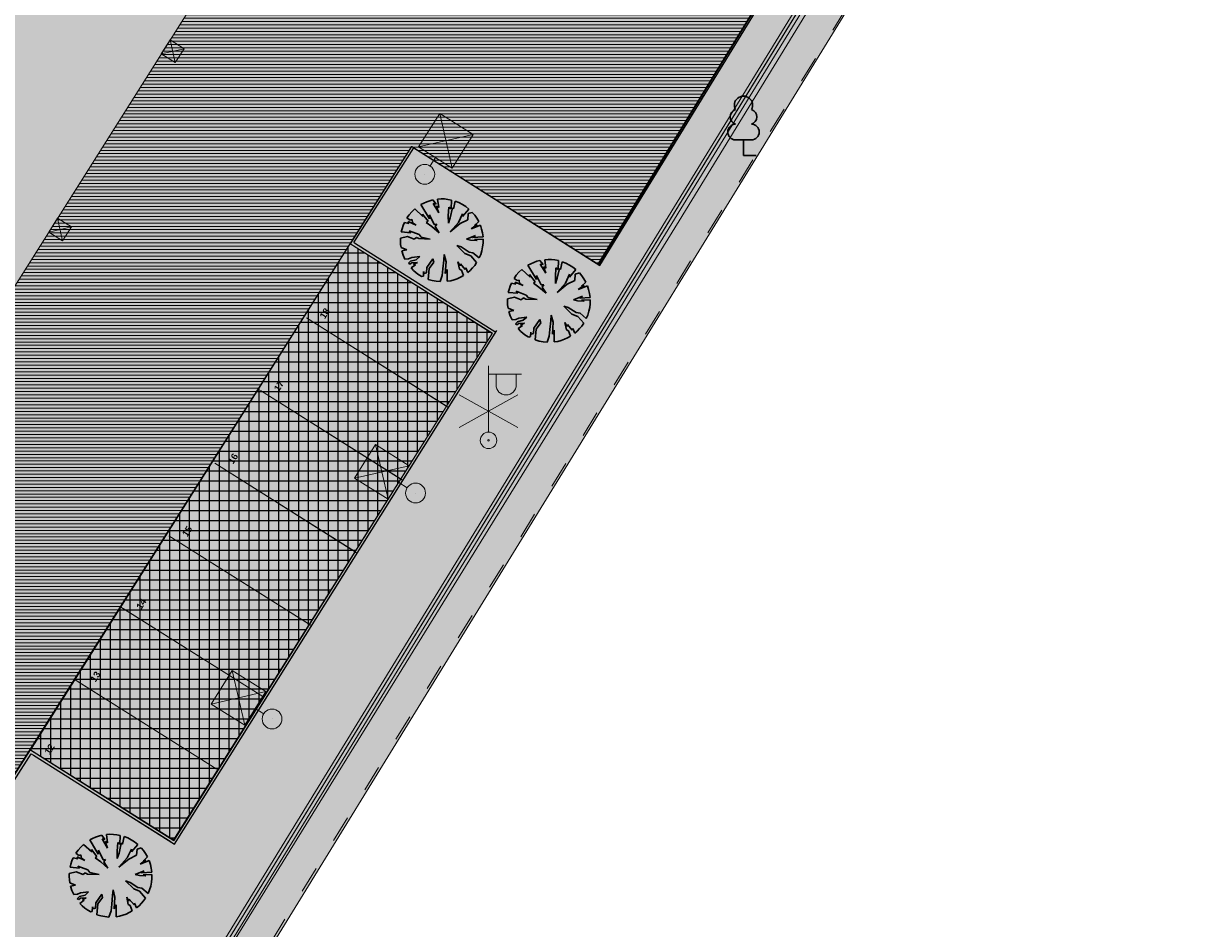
# Model space of a CAD drawing. Header units: millimetres. Extents: x 641988563 to 642234695, y 6457251462 to 6457368821.
# Tile 141 of 223: x 642067135 to 642102523, y 6457283601 to 6457310994. Entities that reach past the tile are written whole.
import ezdxf
from ezdxf.enums import TextEntityAlignment as Align

# ---------------------------------------------------------------- set-up
doc = ezdxf.new("R2010")
doc.units = ezdxf.units.MM
doc.header["$MEASUREMENT"] = 0
doc.set_wipeout_variables(frame=1)
doc.linetypes.add('AStair_dashed', pattern=[1800, 800, -1000])
doc.linetypes.add('Wipeout_Contour', pattern=[1000, 0, -1000])
for name, color, linetype in [('_KUU_Asend_Fill', 7, 'Continuous'), ('_KUU_Asend_Fill.AS', 7, 'Continuous'), ('_KUU_Haljastus.AS', 7, 'Continuous'), ('_KUU_Maapind.AS', 7, 'Continuous'), ('_KUU_OLOLPOST.AS', 7, 'Continuous'), ('_KUU_PARKIMINE.AS', 7, 'Continuous'), ('_KUU_Piirded.AS', 7, 'Continuous'), ('_KUU_TEEKATE.AS', 7, 'Continuous'), ('_KUU_TUGIMÜÜR.AS', 7, 'Continuous'), ('_KUU_VALGUSTID.AS', 7, 'Continuous'), ('_KUU_ÄÄREKIVID.AS', 7, 'Continuous'), ('PIIR.GEO', 7, 'Continuous'), ('PUU', 7, 'Continuous')]:
    doc.layers.add(name, color=color, linetype=linetype)
doc.styles.add('GENERATED_STYLE_1', font='arialbd.ttf')
doc.linetypes.add('Kontuur_jäme2', pattern='A,0,[5,KUU90121_PP_AS-4-14_skulptuuriasukoht1.Shx,S=2.380952,R=0,X=0,Y=2.37657e-14],-600,0', length=600)
doc.linetypes.add('Symbol', pattern='A,0,[4,KUU90121_PP_AS-4-14_skulptuuriasukoht1.Shx,S=79.365079,R=0,X=0,Y=0],-10000,0', length=10000)
doc.linetypes.add('Symbol copy', pattern='A,0,[3,KUU90121_PP_AS-4-14_skulptuuriasukoht1.Shx,S=40.47619,R=0,X=0,Y=0],-5100,0', length=5100)

# ---------------------------------------------------------------- blocks, each defined once
blk = doc.blocks.new('Tree Model Detailed 24[18]_1', base_point=(642083039, 6457302597))
at = {"layer": '_KUU_Haljastus.AS', "color": 74, "linetype": 'Continuous', "lineweight": 30}
for p, q in [((642082491, 6457303723), (642082405, 6457303677)), ((642082405, 6457303677), (642082666, 6457303246)), ((642082581, 6457303762), (642082491, 6457303723)), ((642082674, 6457303795), (642082581, 6457303762)), ((642082768, 6457303819), (642082674, 6457303795)), ((642082867, 6457303695), (642082768, 6457303819)), ((642082949, 6457303432), (642082778, 6457303711)), ((642082778, 6457303711), (642082867, 6457303695)), ((642082946, 6457303591), (642082873, 6457303632)), ((642082873, 6457303632), (642082949, 6457303432)), ((642083017, 6457303849), (642082913, 6457303843)), ((642082913, 6457303843), (642082946, 6457303591)), ((642083121, 6457303846), (642083017, 6457303849)), ((642083225, 6457303835), (642083121, 6457303846)), ((642083328, 6457303815), (642083225, 6457303835)), ((642083236, 6457303335), (642083253, 6457303598)), ((642083253, 6457303598), (642083317, 6457303552)), ((642083361, 6457303576), (642083294, 6457303280)), ((642083317, 6457303552), (642083328, 6457303815)), ((642083396, 6457303548), (642083361, 6457303576)), ((642083446, 6457303781), (642083396, 6457303548)), ((642083557, 6457303737), (642083446, 6457303781)), ((642083664, 6457303682), (642083557, 6457303737)), ((642083764, 6457303617), (642083664, 6457303682)), ((642083859, 6457303543), (642083764, 6457303617)), ((642082054, 6457303371), (642081985, 6457303273)), ((642081985, 6457303273), (642082079, 6457303210)), ((642082133, 6457303462), (642082054, 6457303371)), ((642082079, 6457303210), (642082137, 6457303227)), ((642082220, 6457303545), (642082133, 6457303462)), ((642082137, 6457303227), (642082155, 6457303127)), ((642082469, 6457303320), (642082220, 6457303545)), ((642082625, 6457303173), (642082457, 6457303392)), ((642082457, 6457303392), (642082469, 6457303320)), ((642082666, 6457303246), (642082668, 6457303367)), ((642082668, 6457303367), (642082809, 6457303079)), ((642083237, 6457303119), (642083236, 6457303335)), ((642083294, 6457303280), (642083237, 6457303119)), ((642083539, 6457303135), (642083669, 6457303401)), ((642083824, 6457303215), (642083593, 6457303100)), ((642083669, 6457303320), (642083859, 6457303543)), ((642083669, 6457303401), (642083669, 6457303320)), ((642083839, 6457303403), (642083824, 6457303215)), ((642083962, 6457303442), (642083839, 6457303403)), ((642084035, 6457303355), (642083962, 6457303442)), ((642084099, 6457303262), (642084035, 6457303355)), ((642084155, 6457303164), (642084099, 6457303262)), ((642081836, 6457302947), (642081812, 6457302850)), ((642081812, 6457302850), (642082100, 6457302827)), ((642081868, 6457303042), (642081836, 6457302947)), ((642081908, 6457303135), (642081868, 6457303042)), ((642082044, 6457303103), (642081908, 6457303135)), ((642082262, 6457303059), (642082022, 6457303165)), ((642082022, 6457303165), (642082044, 6457303103)), ((642082100, 6457302827), (642082049, 6457302887)), ((642082049, 6457302887), (642082353, 6457302774)), ((642082155, 6457303127), (642082262, 6457303059)), ((642082570, 6457303133), (642082625, 6457303173)), ((642082738, 6457303013), (642082570, 6457303133)), ((642082957, 6457302827), (642082738, 6457303013)), ((642082809, 6457303079), (642082885, 6457303088)), ((642082885, 6457303088), (642082834, 6457303016)), ((642082834, 6457303016), (642082957, 6457302827)), ((642083288, 6457302853), (642083539, 6457303135)), ((642083593, 6457303100), (642083288, 6457302853)), ((642083929, 6457302943), (642084106, 6457303074)), ((642084206, 6457303051), (642083929, 6457302943)), ((642084032, 6457303040), (642084155, 6457303164)), ((642084106, 6457303074), (642084032, 6457303040)), ((642084244, 6457302937), (642084206, 6457303051)), ((642084271, 6457302821), (642084244, 6457302937)), ((642081788, 6457302661), (642081787, 6457302567)), ((642081787, 6457302567), (642081792, 6457302473)), ((642081999, 6457302714), (642081788, 6457302661)), ((642082205, 6457302630), (642081999, 6457302714)), ((642082268, 6457302685), (642082205, 6457302630)), ((642082339, 6457302646), (642082268, 6457302685)), ((642082688, 6457302635), (642082339, 6457302646)), ((642082353, 6457302774), (642082412, 6457302696)), ((642082412, 6457302696), (642082688, 6457302635)), ((642083783, 6457302634), (642084055, 6457302740)), ((642083908, 6457302601), (642083783, 6457302634)), ((642084105, 6457302591), (642083908, 6457302601)), ((642084055, 6457302740), (642083972, 6457302682)), ((642083972, 6457302682), (642084287, 6457302702)), ((642084291, 6457302631), (642084027, 6457302624)), ((642084027, 6457302624), (642084105, 6457302591)), ((642084287, 6457302702), (642084271, 6457302821)), ((642084275, 6457302397), (642084288, 6457302513)), ((642084288, 6457302513), (642084291, 6457302631)), ((642081792, 6457302473), (642081805, 6457302380)), ((642081805, 6457302380), (642081979, 6457302309)), ((642081979, 6457302309), (642081828, 6457302276)), ((642081828, 6457302276), (642081869, 6457302148)), ((642081869, 6457302148), (642081924, 6457302025)), ((642083098, 6457301995), (642083111, 6457302165)), ((642083111, 6457302165), (642083171, 6457301949)), ((642083738, 6457302193), (642083493, 6457302440)), ((642083493, 6457302440), (642083628, 6457302394)), ((642083628, 6457302394), (642083865, 6457302242)), ((642083915, 6457302128), (642083738, 6457302193)), ((642083865, 6457302242), (642083982, 6457302221)), ((642083982, 6457302221), (642084171, 6457302061)), ((642084171, 6457302061), (642084216, 6457302169)), ((642084216, 6457302169), (642084251, 6457302282)), ((642084251, 6457302282), (642084275, 6457302397)), ((642081924, 6457302025), (642082035, 6457302034)), ((642082092, 6457301963), (642082031, 6457301900)), ((642082031, 6457301900), (642082075, 6457301872)), ((642082035, 6457302034), (642082130, 6457302076)), ((642082075, 6457301872), (642082128, 6457301913)), ((642082266, 6457302009), (642082092, 6457301963)), ((642082241, 6457301854), (642082108, 6457301758)), ((642082128, 6457301913), (642082301, 6457301925)), ((642082130, 6457302076), (642082369, 6457302107)), ((642082301, 6457301925), (642082183, 6457301871)), ((642082183, 6457301871), (642082241, 6457301854)), ((642082369, 6457302107), (642082266, 6457302009)), ((642082588, 6457301775), (642082768, 6457302036)), ((642082794, 6457301937), (642082654, 6457301740)), ((642082768, 6457302036), (642082794, 6457301937)), ((642083072, 6457301731), (642083098, 6457301995)), ((642083171, 6457301949), (642083145, 6457301589)), ((642083571, 6457301719), (642083525, 6457301947)), ((642083525, 6457301947), (642083590, 6457301823)), ((642083590, 6457301823), (642083602, 6457301884)), ((642083602, 6457301884), (642083747, 6457301716)), ((642084093, 6457301920), (642083915, 6457302128)), ((642083970, 6457301759), (642084034, 6457301837)), ((642084034, 6457301837), (642084093, 6457301920)), ((642082108, 6457301758), (642082182, 6457301683)), ((642082182, 6457301683), (642082262, 6457301614)), ((642082262, 6457301614), (642082347, 6457301552)), ((642082347, 6457301552), (642082438, 6457301498)), ((642082438, 6457301498), (642082482, 6457301515)), ((642082482, 6457301515), (642082489, 6457301654)), ((642082489, 6457301654), (642082506, 6457301595)), ((642082506, 6457301595), (642082578, 6457301611)), ((642082578, 6457301611), (642082588, 6457301775)), ((642082654, 6457301740), (642082625, 6457301414)), ((642082988, 6457301345), (642083053, 6457301531)), ((642083053, 6457301531), (642083072, 6457301731)), ((642083145, 6457301589), (642083202, 6457301709)), ((642083202, 6457301709), (642083205, 6457301355)), ((642083410, 6457301400), (642083508, 6457301436)), ((642083508, 6457301436), (642083604, 6457301479)), ((642083635, 6457301691), (642083571, 6457301719)), ((642083604, 6457301479), (642083695, 6457301530)), ((642083695, 6457301530), (642083635, 6457301691)), ((642083747, 6457301716), (642083765, 6457301766)), ((642083765, 6457301766), (642083822, 6457301619)), ((642083822, 6457301619), (642083899, 6457301686)), ((642083899, 6457301686), (642083970, 6457301759)), ((642082625, 6457301414), (642082743, 6457301379)), ((642082743, 6457301379), (642082865, 6457301356)), ((642082865, 6457301356), (642082988, 6457301345)), ((642083205, 6457301355), (642083308, 6457301373)), ((642083308, 6457301373), (642083410, 6457301400))]:
    blk.add_line(p, q, dxfattribs=at)
blk = doc.blocks.new('Tree Model Detailed 24[19]_1', base_point=(642079798, 6457304430))
at = {"layer": '_KUU_Haljastus.AS', "color": 74, "linetype": 'Continuous', "lineweight": 30}
for p, q in [((642079777, 6457305682), (642079673, 6457305676)), ((642079673, 6457305676), (642079706, 6457305425)), ((642079881, 6457305680), (642079777, 6457305682)), ((642079985, 6457305669), (642079881, 6457305680)), ((642078980, 6457305378), (642078893, 6457305295)), ((642079229, 6457305154), (642078980, 6457305378)), ((642079251, 6457305557), (642079165, 6457305510)), ((642079165, 6457305510), (642079426, 6457305080)), ((642079341, 6457305596), (642079251, 6457305557)), ((642079433, 6457305628), (642079341, 6457305596)), ((642079528, 6457305653), (642079433, 6457305628)), ((642079626, 6457305528), (642079528, 6457305653)), ((642079709, 6457305266), (642079538, 6457305545)), ((642079538, 6457305545), (642079626, 6457305528)), ((642079706, 6457305425), (642079633, 6457305466)), ((642079633, 6457305466), (642079709, 6457305266)), ((642080088, 6457305649), (642079985, 6457305669)), ((642079996, 6457305169), (642080013, 6457305432)), ((642080013, 6457305432), (642080077, 6457305385)), ((642080121, 6457305409), (642080054, 6457305114)), ((642080077, 6457305385), (642080088, 6457305649)), ((642080156, 6457305381), (642080121, 6457305409)), ((642080206, 6457305615), (642080156, 6457305381)), ((642080317, 6457305570), (642080206, 6457305615)), ((642080423, 6457305515), (642080317, 6457305570)), ((642080524, 6457305451), (642080423, 6457305515)), ((642080429, 6457305153), (642080618, 6457305377)), ((642080618, 6457305377), (642080524, 6457305451)), ((642078667, 6457304968), (642078628, 6457304876)), ((642078804, 6457304936), (642078667, 6457304968)), ((642078814, 6457305205), (642078744, 6457305107)), ((642078744, 6457305107), (642078838, 6457305044)), ((642079022, 6457304892), (642078782, 6457304998)), ((642078782, 6457304998), (642078804, 6457304936)), ((642078893, 6457305295), (642078814, 6457305205)), ((642078838, 6457305044), (642078897, 6457305061)), ((642078897, 6457305061), (642078915, 6457304961)), ((642079385, 6457305007), (642079217, 6457305226)), ((642079217, 6457305226), (642079229, 6457305154)), ((642079330, 6457304967), (642079385, 6457305007)), ((642079498, 6457304847), (642079330, 6457304967)), ((642079426, 6457305080), (642079428, 6457305201)), ((642079428, 6457305201), (642079569, 6457304912)), ((642079997, 6457304952), (642079996, 6457305169)), ((642080054, 6457305114), (642079997, 6457304952)), ((642080048, 6457304687), (642080299, 6457304969)), ((642080299, 6457304969), (642080429, 6457305235)), ((642080583, 6457305048), (642080353, 6457304934)), ((642080429, 6457305235), (642080429, 6457305153)), ((642080599, 6457305237), (642080583, 6457305048)), ((642080722, 6457305276), (642080599, 6457305237)), ((642080795, 6457305189), (642080722, 6457305276)), ((642080792, 6457304874), (642080915, 6457304998)), ((642080859, 6457305096), (642080795, 6457305189)), ((642080915, 6457304998), (642080859, 6457305096)), ((642078596, 6457304781), (642078572, 6457304684)), ((642078572, 6457304684), (642078859, 6457304661)), ((642078628, 6457304876), (642078596, 6457304781)), ((642078859, 6457304661), (642078809, 6457304721)), ((642078809, 6457304721), (642079113, 6457304608)), ((642078915, 6457304961), (642079022, 6457304892)), ((642079716, 6457304660), (642079498, 6457304847)), ((642079569, 6457304912), (642079645, 6457304922)), ((642079645, 6457304922), (642079593, 6457304850)), ((642079593, 6457304850), (642079716, 6457304660)), ((642080353, 6457304934), (642080048, 6457304687)), ((642080689, 6457304777), (642080866, 6457304908)), ((642080965, 6457304884), (642080689, 6457304777)), ((642080866, 6457304908), (642080792, 6457304874)), ((642081003, 6457304771), (642080965, 6457304884)), ((642081030, 6457304655), (642081003, 6457304771)), ((642081046, 6457304536), (642081030, 6457304655)), ((642078548, 6457304495), (642078546, 6457304401)), ((642078546, 6457304401), (642078552, 6457304307)), ((642078759, 6457304548), (642078548, 6457304495)), ((642078552, 6457304307), (642078565, 6457304213)), ((642078965, 6457304463), (642078759, 6457304548)), ((642079028, 6457304519), (642078965, 6457304463)), ((642079099, 6457304480), (642079028, 6457304519)), ((642079447, 6457304469), (642079099, 6457304480)), ((642079113, 6457304608), (642079172, 6457304529)), ((642079172, 6457304529), (642079447, 6457304469)), ((642080498, 6457304027), (642080253, 6457304273)), ((642080253, 6457304273), (642080388, 6457304228)), ((642080543, 6457304468), (642080815, 6457304573)), ((642080668, 6457304435), (642080543, 6457304468)), ((642080865, 6457304425), (642080668, 6457304435)), ((642080815, 6457304573), (642080731, 6457304516)), ((642080731, 6457304516), (642081046, 6457304536)), ((642081050, 6457304464), (642080787, 6457304457)), ((642080787, 6457304457), (642080865, 6457304425)), ((642081035, 6457304230), (642081048, 6457304347)), ((642081048, 6457304347), (642081050, 6457304464)), ((642078565, 6457304213), (642078739, 6457304143)), ((642078739, 6457304143), (642078588, 6457304110)), ((642078588, 6457304110), (642078629, 6457303982)), ((642078629, 6457303982), (642078684, 6457303859)), ((642078795, 6457303868), (642078890, 6457303909)), ((642078890, 6457303909), (642079129, 6457303941)), ((642079129, 6457303941), (642079025, 6457303843)), ((642079858, 6457303829), (642079871, 6457303998)), ((642079871, 6457303998), (642079931, 6457303782)), ((642080388, 6457304228), (642080625, 6457304075)), ((642080675, 6457303961), (642080498, 6457304027)), ((642080625, 6457304075), (642080742, 6457304055)), ((642080852, 6457303754), (642080675, 6457303961)), ((642080742, 6457304055), (642080930, 6457303895)), ((642080930, 6457303895), (642080976, 6457304003)), ((642080976, 6457304003), (642081011, 6457304115)), ((642081011, 6457304115), (642081035, 6457304230)), ((642078684, 6457303859), (642078795, 6457303868)), ((642078852, 6457303797), (642078791, 6457303734)), ((642078791, 6457303734), (642078835, 6457303706)), ((642078835, 6457303706), (642078888, 6457303746)), ((642079025, 6457303843), (642078852, 6457303797)), ((642079001, 6457303688), (642078868, 6457303592)), ((642078868, 6457303592), (642078942, 6457303516)), ((642078888, 6457303746), (642079060, 6457303759)), ((642079060, 6457303759), (642078943, 6457303704)), ((642078943, 6457303704), (642079001, 6457303688)), ((642079338, 6457303444), (642079347, 6457303609)), ((642079347, 6457303609), (642079528, 6457303869)), ((642079414, 6457303573), (642079385, 6457303248)), ((642079554, 6457303771), (642079414, 6457303573)), ((642079528, 6457303869), (642079554, 6457303771)), ((642079813, 6457303365), (642079832, 6457303565)), ((642079832, 6457303565), (642079858, 6457303829)), ((642079931, 6457303782), (642079905, 6457303422)), ((642080331, 6457303553), (642080285, 6457303780)), ((642080285, 6457303780), (642080350, 6457303657)), ((642080395, 6457303525), (642080331, 6457303553)), ((642080350, 6457303657), (642080361, 6457303718)), ((642080361, 6457303718), (642080506, 6457303549)), ((642080506, 6457303549), (642080525, 6457303599)), ((642080525, 6457303599), (642080582, 6457303453)), ((642080658, 6457303520), (642080729, 6457303592)), ((642080729, 6457303592), (642080794, 6457303671)), ((642080794, 6457303671), (642080852, 6457303754)), ((642078942, 6457303516), (642079022, 6457303448)), ((642079022, 6457303448), (642079107, 6457303386)), ((642079107, 6457303386), (642079197, 6457303331)), ((642079197, 6457303331), (642079242, 6457303348)), ((642079242, 6457303348), (642079249, 6457303488)), ((642079249, 6457303488), (642079266, 6457303429)), ((642079266, 6457303429), (642079338, 6457303444)), ((642079385, 6457303248), (642079503, 6457303213)), ((642079503, 6457303213), (642079624, 6457303190)), ((642079747, 6457303179), (642079813, 6457303365)), ((642079905, 6457303422), (642079962, 6457303543)), ((642079962, 6457303543), (642079964, 6457303189)), ((642079964, 6457303189), (642080068, 6457303207)), ((642080068, 6457303207), (642080169, 6457303234)), ((642080169, 6457303234), (642080268, 6457303269)), ((642080268, 6457303269), (642080364, 6457303313)), ((642080364, 6457303313), (642080455, 6457303364)), ((642080455, 6457303364), (642080395, 6457303525)), ((642080582, 6457303453), (642080658, 6457303520)), ((642079624, 6457303190), (642079747, 6457303179))]:
    blk.add_line(p, q, dxfattribs=at)
blk = doc.blocks.new('Tree Model Detailed 24[21]_1', base_point=(642069776, 6457285203))
at = {"layer": '_KUU_Haljastus.AS', "color": 74, "linetype": 'Continuous', "lineweight": 30}
for p, q in [((642069229, 6457286330), (642069142, 6457286284)), ((642069142, 6457286284), (642069403, 6457285853)), ((642069318, 6457286369), (642069229, 6457286330)), ((642069411, 6457286401), (642069318, 6457286369)), ((642069506, 6457286426), (642069411, 6457286401)), ((642069604, 6457286302), (642069506, 6457286426)), ((642069686, 6457286039), (642069515, 6457286318)), ((642069515, 6457286318), (642069604, 6457286302)), ((642069683, 6457286198), (642069610, 6457286239)), ((642069610, 6457286239), (642069686, 6457286039)), ((642069754, 6457286456), (642069650, 6457286449)), ((642069650, 6457286449), (642069683, 6457286198)), ((642069859, 6457286453), (642069754, 6457286456)), ((642069962, 6457286442), (642069859, 6457286453)), ((642070065, 6457286422), (642069962, 6457286442)), ((642070054, 6457286158), (642070065, 6457286422)), ((642070183, 6457286388), (642070133, 6457286154)), ((642070294, 6457286343), (642070183, 6457286388)), ((642070401, 6457286289), (642070294, 6457286343)), ((642070502, 6457286224), (642070401, 6457286289)), ((642070596, 6457286150), (642070502, 6457286224)), ((642068791, 6457285978), (642068722, 6457285880)), ((642068722, 6457285880), (642068816, 6457285817)), ((642068870, 6457286069), (642068791, 6457285978)), ((642068957, 6457286151), (642068870, 6457286069)), ((642069206, 6457285927), (642068957, 6457286151)), ((642069362, 6457285780), (642069194, 6457285999)), ((642069194, 6457285999), (642069206, 6457285927)), ((642069403, 6457285853), (642069405, 6457285974)), ((642069405, 6457285974), (642069546, 6457285685)), ((642069973, 6457285942), (642069991, 6457286205)), ((642069974, 6457285726), (642069973, 6457285942)), ((642070031, 6457285887), (642069974, 6457285726)), ((642069991, 6457286205), (642070054, 6457286158)), ((642070098, 6457286182), (642070031, 6457285887)), ((642070133, 6457286154), (642070098, 6457286182)), ((642070276, 6457285742), (642070406, 6457286008)), ((642070406, 6457285926), (642070596, 6457286150)), ((642070406, 6457286008), (642070406, 6457285926)), ((642070576, 6457286010), (642070561, 6457285822)), ((642070700, 6457286049), (642070576, 6457286010)), ((642070772, 6457285962), (642070700, 6457286049)), ((642070836, 6457285869), (642070772, 6457285962)), ((642070892, 6457285771), (642070836, 6457285869)), ((642068573, 6457285554), (642068549, 6457285457)), ((642068605, 6457285649), (642068573, 6457285554)), ((642068645, 6457285741), (642068605, 6457285649)), ((642068781, 6457285710), (642068645, 6457285741)), ((642068999, 6457285666), (642068759, 6457285772)), ((642068759, 6457285772), (642068781, 6457285710)), ((642068816, 6457285817), (642068875, 6457285834)), ((642068875, 6457285834), (642068892, 6457285734)), ((642068892, 6457285734), (642068999, 6457285666)), ((642069307, 6457285740), (642069362, 6457285780)), ((642069475, 6457285620), (642069307, 6457285740)), ((642069694, 6457285434), (642069475, 6457285620)), ((642069546, 6457285685), (642069622, 6457285695)), ((642069622, 6457285695), (642069571, 6457285623)), ((642069571, 6457285623), (642069694, 6457285434)), ((642070025, 6457285460), (642070276, 6457285742)), ((642070330, 6457285707), (642070025, 6457285460)), ((642070561, 6457285822), (642070330, 6457285707)), ((642070666, 6457285550), (642070843, 6457285681)), ((642070943, 6457285658), (642070666, 6457285550)), ((642070769, 6457285647), (642070892, 6457285771)), ((642070843, 6457285681), (642070769, 6457285647)), ((642070981, 6457285544), (642070943, 6457285658)), ((642071008, 6457285428), (642070981, 6457285544)), ((642068525, 6457285268), (642068524, 6457285174)), ((642068524, 6457285174), (642068529, 6457285080)), ((642068737, 6457285321), (642068525, 6457285268)), ((642068549, 6457285457), (642068837, 6457285434)), ((642068943, 6457285236), (642068737, 6457285321)), ((642068837, 6457285434), (642068786, 6457285494)), ((642068786, 6457285494), (642069090, 6457285381)), ((642069005, 6457285292), (642068943, 6457285236)), ((642069076, 6457285253), (642069005, 6457285292)), ((642069425, 6457285242), (642069076, 6457285253)), ((642069090, 6457285381), (642069149, 6457285302)), ((642069149, 6457285302), (642069425, 6457285242)), ((642070520, 6457285241), (642070792, 6457285347)), ((642070645, 6457285208), (642070520, 6457285241)), ((642070842, 6457285198), (642070645, 6457285208)), ((642070792, 6457285347), (642070709, 6457285289)), ((642070709, 6457285289), (642071024, 6457285309)), ((642071028, 6457285238), (642070764, 6457285230)), ((642070764, 6457285230), (642070842, 6457285198)), ((642071024, 6457285309), (642071008, 6457285428)), ((642071025, 6457285120), (642071028, 6457285238)), ((642068529, 6457285080), (642068542, 6457284987)), ((642068542, 6457284987), (642068716, 6457284916)), ((642068716, 6457284916), (642068565, 6457284883)), ((642068565, 6457284883), (642068606, 6457284755)), ((642070475, 6457284800), (642070230, 6457285047)), ((642070230, 6457285047), (642070365, 6457285001)), ((642070365, 6457285001), (642070602, 6457284849)), ((642070652, 6457284734), (642070475, 6457284800)), ((642070602, 6457284849), (642070719, 6457284828)), ((642070719, 6457284828), (642070908, 6457284668)), ((642070953, 6457284776), (642070988, 6457284888)), ((642070988, 6457284888), (642071012, 6457285003)), ((642071012, 6457285003), (642071025, 6457285120)), ((642068606, 6457284755), (642068661, 6457284632)), ((642068661, 6457284632), (642068772, 6457284641)), ((642068830, 6457284570), (642068768, 6457284507)), ((642068768, 6457284507), (642068812, 6457284479)), ((642068772, 6457284641), (642068868, 6457284683)), ((642068812, 6457284479), (642068866, 6457284520)), ((642069003, 6457284616), (642068830, 6457284570)), ((642068978, 6457284461), (642068845, 6457284365)), ((642068866, 6457284520), (642069038, 6457284532)), ((642068868, 6457284683), (642069107, 6457284714)), ((642069038, 6457284532), (642068921, 6457284477)), ((642068921, 6457284477), (642068978, 6457284461)), ((642069107, 6457284714), (642069003, 6457284616)), ((642069325, 6457284382), (642069506, 6457284643)), ((642069531, 6457284544), (642069391, 6457284347)), ((642069506, 6457284643), (642069531, 6457284544)), ((642069810, 6457284338), (642069835, 6457284602)), ((642069835, 6457284602), (642069848, 6457284772)), ((642069848, 6457284772), (642069908, 6457284555)), ((642069908, 6457284555), (642069882, 6457284196)), ((642070308, 6457284326), (642070263, 6457284554)), ((642070263, 6457284554), (642070327, 6457284430)), ((642070327, 6457284430), (642070339, 6457284491)), ((642070339, 6457284491), (642070484, 6457284323)), ((642070830, 6457284527), (642070652, 6457284734)), ((642070707, 6457284366), (642070771, 6457284444)), ((642070771, 6457284444), (642070830, 6457284527)), ((642070908, 6457284668), (642070953, 6457284776)), ((642068845, 6457284365), (642068919, 6457284290)), ((642068919, 6457284290), (642068999, 6457284221)), ((642068999, 6457284221), (642069084, 6457284159)), ((642069084, 6457284159), (642069175, 6457284105)), ((642069175, 6457284105), (642069219, 6457284122)), ((642069219, 6457284122), (642069226, 6457284261)), ((642069226, 6457284261), (642069243, 6457284202)), ((642069243, 6457284202), (642069315, 6457284218)), ((642069315, 6457284218), (642069325, 6457284382)), ((642069391, 6457284347), (642069362, 6457284021)), ((642069725, 6457283952), (642069791, 6457284138)), ((642069791, 6457284138), (642069810, 6457284338)), ((642069882, 6457284196), (642069939, 6457284316)), ((642069939, 6457284316), (642069942, 6457283962)), ((642070372, 6457284298), (642070308, 6457284326)), ((642070341, 6457284086), (642070433, 6457284137)), ((642070433, 6457284137), (642070372, 6457284298)), ((642070484, 6457284323), (642070502, 6457284372)), ((642070502, 6457284372), (642070559, 6457284226)), ((642070559, 6457284226), (642070636, 6457284293)), ((642070636, 6457284293), (642070707, 6457284366)), ((642069362, 6457284021), (642069480, 6457283986)), ((642069480, 6457283986), (642069602, 6457283963)), ((642069602, 6457283963), (642069725, 6457283952)), ((642069942, 6457283962), (642070045, 6457283980)), ((642070045, 6457283980), (642070147, 6457284007)), ((642070147, 6457284007), (642070245, 6457284042)), ((642070245, 6457284042), (642070341, 6457284086))]:
    blk.add_line(p, q, dxfattribs=at)
blk = doc.blocks.new('Parking Place 24[53]_1', base_point=(642067376, 6457288894))
at = {"layer": '_KUU_PARKIMINE.AS', "linetype": 'Continuous', "lineweight": 0, "true_color": 0xffffff}
for points in [[(642077093, 6457304283), (642081320, 6457301613), (642081321, 6457301614), (642077093, 6457304284)], [(642075704, 6457302084), (642079932, 6457299415), (642079933, 6457299416), (642075705, 6457302085)], [(642074316, 6457299886), (642078544, 6457297216), (642078544, 6457297217), (642074317, 6457299887)], [(642072928, 6457297687), (642077156, 6457295018), (642077156, 6457295019), (642072929, 6457297688)], [(642071540, 6457295489), (642075768, 6457292819), (642075768, 6457292820), (642071540, 6457295490)], [(642070152, 6457293291), (642074379, 6457290621), (642074380, 6457290622), (642070152, 6457293291)], [(642068764, 6457291092), (642072991, 6457288423), (642072992, 6457288423), (642068764, 6457291093)], [(642067375, 6457288894), (642071603, 6457286224), (642071604, 6457286225), (642067376, 6457288895)]]:
    blk.add_hatch(color=7, dxfattribs=at).paths.add_polyline_path(points)
at = {"layer": '_KUU_PARKIMINE.AS', "color": 8, "linetype": 'Continuous', "lineweight": 13, "true_color": 0x6e6e6e, "flags": 128}
for points in [[(642077093, 6457304283), (642077093, 6457304284), (642081321, 6457301614), (642081320, 6457301613)], [(642075704, 6457302084), (642075705, 6457302085), (642079933, 6457299416), (642079932, 6457299415)], [(642074316, 6457299886), (642074317, 6457299887), (642078544, 6457297217), (642078544, 6457297216)], [(642072928, 6457297687), (642072929, 6457297688), (642077156, 6457295019), (642077156, 6457295018)], [(642071540, 6457295489), (642071540, 6457295490), (642075768, 6457292820), (642075768, 6457292819)], [(642070152, 6457293291), (642070152, 6457293291), (642074380, 6457290622), (642074379, 6457290621)], [(642068764, 6457291092), (642068764, 6457291093), (642072992, 6457288423), (642072991, 6457288423)], [(642067375, 6457288894), (642067376, 6457288895), (642071604, 6457286225), (642071603, 6457286224)]]:
    blk.add_lwpolyline(points, close=True, dxfattribs=at)
at = {"layer": '_KUU_PARKIMINE.AS', "color": 8, "lineweight": 13, "true_color": 0x6e6e6e, "style": 'GENERATED_STYLE_1'}
for tag, p in [('num_start_6', (642076256, 6457302219)), ('num_start_5', (642074868, 6457300022)), ('num_start_4', (642073480, 6457297822)), ('num_start_3', (642072092, 6457295624)), ('num_start_2', (642070704, 6457293427)), ('num_start_1', (642069316, 6457291227)), ('num_start_0', (642067927, 6457289030))]:
    blk.add_attdef(tag, text='', height=200, rotation=57.7302, dxfattribs=at).set_placement(p, align=Align.MIDDLE_CENTER)

msp = doc.modelspace()

# ---------------------------------------------------------------- hatches: boundary and pattern name
at = {"layer": '_KUU_TEEKATE.AS', "linetype": 'Continuous', "lineweight": 0}
msp.add_hatch(color=255, dxfattribs=at).paths.add_polyline_path([(642021510.395, 6457289561.024), (642033173.688, 6457282197.722, -0.162547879), (642029976.766, 6457280123.015), (642025396.219, 6457282969.044), (642024435.613, 6457281391.867), (642042224.305, 6457270406.231), (642043124.659, 6457271832.265), (642038798.91, 6457274531.205, -0.16593523), (642039161.825, 6457278415.241), (642047821.485, 6457272947.209), (642051339.401, 6457278518.49), (642056875.881, 6457287286.548), (642063565.105, 6457283093.37), (642078879.723, 6457307271.857), (642084525.612, 6457303706.832), (642093811.711, 6457318856.797), (642070867.588, 6457333344.848), (642056757.902, 6457342254.232), (642041359.114, 6457351977.332), (642047045.494, 6457360982.783), (642043884.52, 6457362978.741), (642038213.234, 6457353964.617, -0.409666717), (642037125.822, 6457359506.996), (642037075.383, 6457359532.715), (642028982.395, 6457346919.343, -0.43230679), (642034632.853, 6457347946.435), (642053020.726, 6457336335.72), (642067071.283, 6457327463.73), (642077951.494, 6457320593.422), (642060667.015, 6457293220.19), (642034327.007, 6457309852.528)])
at = {"layer": '_KUU_TEEKATE.AS', "linetype": 'Continuous', "lineweight": 13, "true_color": 0xe6e6e6}
h = msp.add_hatch(dxfattribs=at)
h.set_pattern_fill('VIIRUTUS_2_0001', color=254, style=0, pattern_type=2)
h.set_pattern_definition([(0, (642058367.07, 6457302552.51), (0, 100), [])])
h.paths.add_polyline_path([(642021510.395, 6457289561.024), (642033173.688, 6457282197.722, -0.162547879), (642029976.766, 6457280123.015), (642025396.219, 6457282969.044), (642024435.613, 6457281391.867), (642042224.305, 6457270406.231), (642043124.659, 6457271832.265), (642038798.91, 6457274531.205, -0.16593523), (642039161.825, 6457278415.241), (642047821.485, 6457272947.209), (642051339.401, 6457278518.49), (642056875.881, 6457287286.548), (642063565.105, 6457283093.37), (642078879.723, 6457307271.857), (642084525.612, 6457303706.832), (642093811.711, 6457318856.797), (642070867.588, 6457333344.848), (642056757.902, 6457342254.232), (642041359.114, 6457351977.332), (642047045.494, 6457360982.783), (642043884.52, 6457362978.741), (642038213.234, 6457353964.617, -0.409666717), (642037125.822, 6457359506.996), (642037075.383, 6457359532.715), (642028982.395, 6457346919.343, -0.43230679), (642034632.853, 6457347946.435), (642053020.726, 6457336335.72), (642067071.283, 6457327463.73), (642077951.494, 6457320593.422), (642060667.015, 6457293220.19), (642034327.007, 6457309852.528)])

# ---------------------------------------------------------------- linework, layer by layer
at = {"layer": '_KUU_TEEKATE.AS', "color": 7, "linetype": 'Continuous', "lineweight": 5}
msp.add_lwpolyline([(642036962.632, 6457273655.646), (642042224.305, 6457270406.231), (642043124.659, 6457271832.265), (642038798.91, 6457274531.205, -0.16593523), (642039161.825, 6457278415.241), (642047821.485, 6457272947.209), (642051339.401, 6457278518.49), (642056875.881, 6457287286.548), (642063565.105, 6457283093.37), (642078879.723, 6457307271.857), (642084525.612, 6457303706.832), (642093811.711, 6457318856.797), (642070867.588, 6457333344.848), (642060186.298, 6457340089.415)], format="xyb", dxfattribs=at)
msp.add_lwpolyline([(642056544.76, 6457334110.527), (642067071.283, 6457327463.73), (642077951.494, 6457320593.422), (642060667.015, 6457293220.19), (642039702.614, 6457306458.114)], dxfattribs=at)

# ---------------------------------------------------------------- next in the draw order: wipeouts: each hides what was drawn before it
at = {"color": 254, "linetype": 'Wipeout_Contour', "lineweight": 0, "ltscale": 25956540426.00755}
msp.add_wipeout([(642061727.986, 6457264166.394), (642094880.985, 6457318181.883), (642094710.53, 6457318286.502), (642061558.864, 6457264273.184)], dxfattribs=at).dxf.layer = '_KUU_Piirded.AS'

# ---------------------------------------------------------------- next in the draw order: hatches: boundary and pattern name
at = {"layer": '_KUU_Asend_Fill', "linetype": 'Continuous', "lineweight": 25, "true_color": 0xc8c8c8}
h = msp.add_hatch(dxfattribs=at)
h.set_pattern_fill('RENDER_0001', color=9, style=0, pattern_type=2)
h.set_pattern_definition([(45, (642058367.07, 6457303252.5), (-222.7386, 222.7386), [0, -210, 0, -315]), (110, (642059067.07, 6457303252.5), (296.0032, 107.7363), [0, -154, 0, -266])])
h.paths.add_polyline_path([(642039100.894, 6457278279.868, 0.160774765), (642038799.935, 6457274530.559), (642043191.328, 6457271765.65), (642043853.66, 6457272826.195), (642061490.062, 6457261705.342), (642102522.604, 6457328405.375), (642101644.751, 6457328958.149), (642094882.01, 6457318181.237), (642093819.535, 6457318853.669), (642084556.54, 6457303698.859), (642078888.959, 6457307267.668), (642077033.28, 6457304320.688), (642081328.649, 6457301615.945), (642071676.695, 6457286287.797), (642067347.261, 6457289013.99), (642061731.241, 6457280196.133), (642057706.57, 6457273804.604), (642051088.861, 6457277971.697), (642047824.099, 6457272786.969)])
at = {"layer": '_KUU_Asend_Fill.AS', "linetype": 'Continuous', "lineweight": 13, "true_color": 0x8c8c8c}
msp.add_hatch(color=252, dxfattribs=at).paths.add_polyline_path([(642039673.545, 6457336588.323), (642047926.044, 6457331377.386), (642045870.379, 6457328121.855), (642072204.564, 6457311493.464), (642060666.507, 6457293220.782), (642026079.824, 6457315060.11)])
at = {"layer": '_KUU_TEEKATE.AS', "linetype": 'Continuous', "lineweight": 0}
msp.add_hatch(color=255, dxfattribs=at).paths.add_polyline_path([(642081320.727, 6457301613.426), (642077028.569, 6457304323.655), (642067352.146, 6457288999.219), (642071687.275, 6457286261.856)])
at = {"layer": '_KUU_TEEKATE.AS', "linetype": 'Continuous', "lineweight": 25, "true_color": 0xc8c8c8}
h = msp.add_hatch(dxfattribs=at)
h.set_pattern_fill('GRID_30X30_0001', color=9, style=0, pattern_type=2)
h.set_pattern_definition([(0, (642058367.07, 6457302552.5), (0, 300), []), (90, (642058367.07, 6457302552.5), (-300, 0), [])])
h.paths.add_polyline_path([(642081320.727, 6457301613.426), (642077028.569, 6457304323.655), (642067352.146, 6457288999.219), (642071687.275, 6457286261.856)])
at = {"layer": '_KUU_TUGIMÜÜR.AS', "linetype": 'Continuous', "lineweight": 13, "true_color": 0x6e6e6e}
msp.add_hatch(color=8, dxfattribs=at).paths.add_polyline_path([(642094718.84, 6457318284.503), (642061562.751, 6457264270.938), (642061728.058, 6457264166.511), (642094880.985, 6457318181.883)])

# ---------------------------------------------------------------- next in the draw order: linework, layer by layer
at = {"layer": '_KUU_Maapind.AS', "color": 7, "linetype": 'Continuous', "lineweight": 5}
msp.add_lwpolyline([(642039100.894, 6457278279.868, 0.160774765), (642038799.935, 6457274530.559), (642043191.328, 6457271765.65), (642043853.66, 6457272826.195), (642061490.062, 6457261705.342), (642102522.604, 6457328405.375), (642101644.751, 6457328958.149), (642094882.01, 6457318181.237), (642093819.535, 6457318853.669), (642084556.54, 6457303698.859), (642078888.959, 6457307267.668), (642077033.28, 6457304320.688), (642081328.649, 6457301615.945), (642071676.695, 6457286287.797), (642067347.261, 6457289013.99), (642061731.241, 6457280196.133), (642057706.57, 6457273804.604), (642051088.861, 6457277971.697), (642047824.099, 6457272786.969)], format="xyb", close=True, dxfattribs=at)
at = {"layer": '_KUU_OLOLPOST.AS', "color": 7, "linetype": 'Continuous', "lineweight": 5}
for p, q in [((642081213, 6457298627), (642081213, 6457300627)), ((642081213, 6457300377), (642082213, 6457300377)), ((642081439.623, 6457300056.053), (642081439.623, 6457300377)), ((642082052.463, 6457300056.053), (642082052.463, 6457300377))]:
    msp.add_line(p, q, dxfattribs=at)
for radius in [250, 23.351]:
    msp.add_circle((642081213, 6457298377), radius, dxfattribs=at)
msp.add_arc((642081746.043, 6457300056.053), 306.42, 180, 0, dxfattribs=at)
at = {"layer": '_KUU_Piirded.AS', "color": 252, "linetype": 'Continuous', "lineweight": 13, "true_color": 0x8c8c8c}
for points in [[(642094710.53, 6457318286.502), (642061558.864, 6457264273.184)], [(642061727.986, 6457264166.394), (642094880.985, 6457318181.883)]]:
    msp.add_lwpolyline(points, dxfattribs=at)
at = {"layer": '_KUU_TEEKATE.AS', "color": 7, "linetype": 'Continuous', "lineweight": 5}
msp.add_lwpolyline([(642081320.727, 6457301613.426), (642077028.569, 6457304323.655), (642067352.146, 6457288999.219), (642071687.275, 6457286261.856)], close=True, dxfattribs=at)
at = {"layer": '_KUU_VALGUSTID.AS', "color": 8, "linetype": 'Continuous', "lineweight": 13, "true_color": 0x6e6e6e}
for p, q in [((642071307.63, 6457310072.933), (642071574.584, 6457310495.704)), ((642071574.584, 6457310495.704), (642071997.355, 6457310228.751)), ((642071574.584, 6457310495.704), (642071730.401, 6457309805.979)), ((642071307.63, 6457310072.933), (642071997.355, 6457310228.751)), ((642071730.401, 6457309805.979), (642071307.63, 6457310072.933)), ((642071997.355, 6457310228.751), (642071730.401, 6457309805.979)), ((642079736.77, 6457308269.477), (642080110.733, 6457306614.137)), ((642079096.081, 6457307254.826), (642080751.422, 6457307628.788)), ((642079443.235, 6457306680.818), (642079603.407, 6457306934.481)), ((642079283.063, 6457306427.155), (642079283.111, 6457306427.141)), ((642067901.058, 6457304678.054), (642068168.012, 6457305100.826)), ((642068168.012, 6457305100.826), (642068590.783, 6457304833.872)), ((642068168.012, 6457305100.826), (642068323.83, 6457304411.1)), ((642067901.058, 6457304678.054), (642068590.783, 6457304833.872)), ((642068323.83, 6457304411.1), (642067901.058, 6457304678.054)), ((642068590.783, 6457304833.872), (642068323.83, 6457304411.1)), ((642078177.239, 6457296592.449), (642077797.198, 6457298246.404)), ((642077160.241, 6457297229.406), (642078814.197, 6457297609.447)), ((642078749.968, 6457296941.709), (642078495.718, 6457297100.948)), ((642079004.217, 6457296782.469), (642079004.232, 6457296782.517)), ((642073835.009, 6457289754.656), (642073454.968, 6457291408.612)), ((642072818.011, 6457290391.614), (642074471.967, 6457290771.655)), ((642074407.738, 6457290103.916), (642074153.488, 6457290263.156)), ((642074661.987, 6457289944.677), (642074662.002, 6457289944.725))]:
    msp.add_line(p, q, dxfattribs=at)
for points in [[(642080110.733, 6457306614.137), (642079096.081, 6457307254.826), (642079736.77, 6457308269.477), (642080751.422, 6457307628.788)], [(642078814.197, 6457297609.447), (642078177.239, 6457296592.449), (642077160.241, 6457297229.406), (642077797.198, 6457298246.404)], [(642074471.967, 6457290771.655), (642073835.009, 6457289754.656), (642072818.011, 6457290391.614), (642073454.968, 6457291408.612)]]:
    msp.add_lwpolyline(points, close=True, dxfattribs=at)
for centre in [(642079283.063, 6457306427.155), (642079004.217, 6457296782.469), (642074661.987, 6457289944.677)]:
    msp.add_circle(centre, 300, dxfattribs=at)
at = {"layer": '_KUU_ÄÄREKIVID.AS', "color": 255, "linetype": 'AStair_dashed', "lineweight": 0}
msp.add_line((642061410.279, 6457261749.653), (642102459.39, 6457328357.988), dxfattribs=at)
at = {"layer": '_KUU_ÄÄREKIVID.AS', "color": 7, "linetype": 'Continuous', "lineweight": 5}
for p, q in [((642080329.291, 6457299751.158), (642082096.709, 6457298767.076)), ((642082096.709, 6457299751.158), (642080329.291, 6457298767.076))]:
    msp.add_line(p, q, dxfattribs=at)
at = {"layer": '_KUU_ÄÄREKIVID.AS', "color": 9, "linetype": 'Symbol', "lineweight": 25, "true_color": 0xc8c8c8, "flags": 128}
for points in [[(642084580.558, 6457303669.795), (642093877.298, 6457318815.478)], [(642077140.68, 6457304358.854), (642078952.249, 6457307227.815)], [(642078952.249, 6457307227.815), (642084580.558, 6457303669.795)], [(642077140.68, 6457304358.854), (642077155.428, 6457304349.542), (642081433.563, 6457301648.167)], [(642071712.115, 6457286156.031), (642078819.537, 6457297482.198), (642081467.823, 6457301702.424)], [(642057737.802, 6457273804.077), (642067375.308, 6457288894.454)], [(642067375.715, 6457288894.196), (642067440.889, 6457288853.043), (642071712.115, 6457286156.031)]]:
    msp.add_lwpolyline(points, dxfattribs=at)
at = {"layer": 'PUU', "color": 74, "linetype": 'Continuous', "lineweight": 30}
for p, q in [((642089169.806, 6457307469.762), (642088689.806, 6457307469.762)), ((642088929.806, 6457306994.762), (642088929.806, 6457307469.762)), ((642089309.806, 6457306994.762), (642088929.806, 6457306994.762))]:
    msp.add_line(p, q, dxfattribs=at)
for centre, radius, start, end in [((642088929.806, 6457308514.762), 276.97, 332.579899, 207.4201002), ((642088759.754, 6457308167.34), 232.573, 109.0217355, 253.1415399), ((642089099.89, 6457308167.34), 232.563, 286.8508162, 70.9859092), ((642088692.312, 6457307707.255), 237.507, 90.001601, 269.3952966), ((642089167.299, 6457307707.255), 237.507, 270.6047034, 89.998399)]:
    msp.add_arc(centre, radius, start, end, dxfattribs=at)

# ---------------------------------------------------------------- next in the draw order: block references
at = {"layer": '_KUU_Haljastus.AS', "color": 7, "linetype": 'Continuous', "lineweight": 5}
for name, p in [('Tree Model Detailed 24[19]_1', (642079798.364, 6457304430.17)), ('Tree Model Detailed 24[18]_1', (642083038.59, 6457302596.509)), ('Tree Model Detailed 24[21]_1', (642069775.727, 6457285203.334))]:
    msp.add_blockref(name, p, dxfattribs=at)
at = {"layer": '_KUU_PARKIMINE.AS', "color": 8, "linetype": 'Continuous', "lineweight": 13, "true_color": 0x6e6e6e}
ref = msp.add_blockref('Parking Place 24[53]_1', (642067375.715, 6457288894.196), dxfattribs=at)
ref.add_attrib('num_start', '12', dxfattribs={"color": 8, "lineweight": 13, "true_color": 0x6e6e6e, "height": 200, "rotation": 57.7301504, "style": 'GENERATED_STYLE_1'}).set_placement((642067927.496, 6457289030.279), align=Align.MIDDLE_CENTER)
ref.add_attrib('num_start_1', '13', dxfattribs={"color": 8, "lineweight": 13, "true_color": 0x6e6e6e, "height": 200, "rotation": 57.7301504, "style": 'GENERATED_STYLE_1'}).set_placement((642069315.655, 6457291227.045), align=Align.MIDDLE_CENTER)
ref.add_attrib('num_start_2', '14', dxfattribs={"color": 8, "lineweight": 13, "true_color": 0x6e6e6e, "height": 200, "rotation": 57.7301504, "style": 'GENERATED_STYLE_1'}).set_placement((642070703.814, 6457293427.102), align=Align.MIDDLE_CENTER)
ref.add_attrib('num_start_3', '15', dxfattribs={"color": 8, "lineweight": 13, "true_color": 0x6e6e6e, "height": 200, "rotation": 57.7301504, "style": 'GENERATED_STYLE_1'}).set_placement((642072091.974, 6457295623.868), align=Align.MIDDLE_CENTER)
ref.add_attrib('num_start_4', '16', dxfattribs={"color": 8, "lineweight": 13, "true_color": 0x6e6e6e, "height": 200, "rotation": 57.7301504, "style": 'GENERATED_STYLE_1'}).set_placement((642073480.133, 6457297822.28), align=Align.MIDDLE_CENTER)
ref.add_attrib('num_start_5', '17', dxfattribs={"color": 8, "lineweight": 13, "true_color": 0x6e6e6e, "height": 200, "rotation": 57.7301504, "style": 'GENERATED_STYLE_1'}).set_placement((642074868.293, 6457300022.337), align=Align.MIDDLE_CENTER)
ref.add_attrib('num_start_6', '18', dxfattribs={"color": 8, "lineweight": 13, "true_color": 0x6e6e6e, "height": 200, "rotation": 57.7301504, "style": 'GENERATED_STYLE_1'}).set_placement((642076256.452, 6457302219.034), align=Align.MIDDLE_CENTER)

# ---------------------------------------------------------------- next in the draw order: wipeouts: each hides what was drawn before it
at = {"color": 254, "linetype": 'Wipeout_Contour', "lineweight": 0, "ltscale": 32445646764.79107}
msp.add_wipeout([(642061589.608, 6457264135.466), (642094791.867, 6457318238.326), (642094787.606, 6457318240.941), (642061586.704, 6457264140.294), (642061587.521, 6457264136.784)], dxfattribs=at).dxf.layer = '_KUU_Piirded.AS'

# ---------------------------------------------------------------- next in the draw order: linework, layer by layer
at = {"layer": '_KUU_Piirded.AS', "color": 252, "linetype": 'Kontuur_jäme2', "lineweight": 13, "true_color": 0x8c8c8c}
for points in [[(642094787.606, 6457318240.941), (642061586.704, 6457264140.294)], [(642061590.933, 6457264137.624), (642094791.867, 6457318238.326)]]:
    msp.add_lwpolyline(points, dxfattribs=at)
at = {"layer": '_KUU_ÄÄREKIVID.AS', "color": 39, "linetype": 'Symbol copy', "lineweight": 5, "true_color": 0x573938}
for p, q in [((642079996.649, 6457299374.551), (642075704.672, 6457302084.666)), ((642078608.489, 6457297176.139), (642074316.513, 6457299886.254)), ((642077220.33, 6457294977.728), (642072928.353, 6457297687.843)), ((642075832.17, 6457292779.316), (642071540.194, 6457295489.431)), ((642074379.749, 6457290621.482), (642070087.772, 6457293331.597)), ((642072991.589, 6457288423.071), (642068699.613, 6457291133.185))]:
    msp.add_line(p, q, dxfattribs=at)
at = {"layer": 'PIIR.GEO', "color": 15, "linetype": 'Continuous', "lineweight": 20, "flags": 128}
msp.add_lwpolyline([(642003910, 6457299590), (642044410, 6457363830), (642090100, 6457334970), (642101090, 6457328040), (642086980, 6457305020), (642061290, 6457263470)], close=True, dxfattribs=at)

doc.saveas('drawing.dxf')
